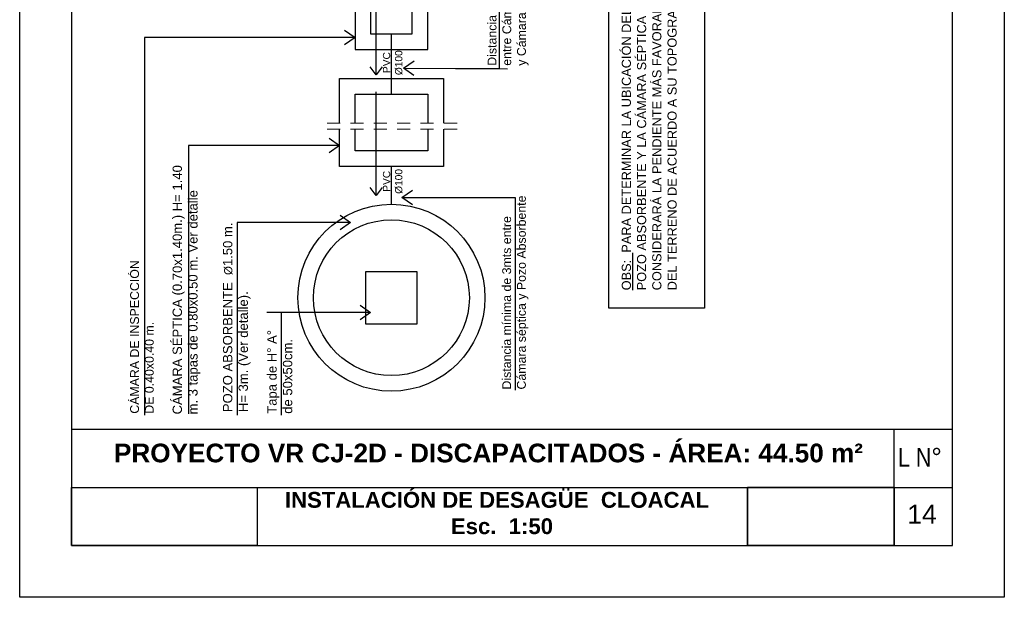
# Model space of a CAD drawing. Header units: millimetres. Extents: x 201 to 840, y 135 to 685.
# Tile 116 of 219: x 389.3 to 398.77, y 196.57 to 202.13. Entities that reach past the tile are written whole.
import ezdxf

# ---------------------------------------------------------------- set-up
doc = ezdxf.new("R2010")
doc.units = ezdxf.units.MM
doc.linetypes.add('HIDDEN2', pattern=[0.1875, 0.125, -0.0625])
doc.layers.add('001', color=1, linetype='Continuous', lineweight=5)
for name, color, linetype in [('01', 1, 'Continuous'), ('02', 2, 'Continuous'), ('03', 3, 'Continuous'), ('DESAGÜE CLOACAL', 4, 'Continuous'), ('LAMINA', 6, 'Continuous'), ('LLAMADAS', 1, 'Continuous'), ('MAMPOSTERIA', 5, 'Continuous'), ('TEXTO LAMINA', 2, 'Continuous'), ('texto sanitario', 3, 'Continuous'), ('TEXTOS VARIOS', 3, 'Continuous')]:
    doc.layers.add(name, color=color, linetype=linetype)
doc.styles.add('ARIAL', font='arial.ttf', dxfattribs={"height": 0.06})
doc.styles.add('ROMANS', font='romans.shx')
doc.styles.get("Standard").update_dxf_attribs({"font": 'arial.ttf'})
doc.dimstyles.new('05', dxfattribs={"dimscale": 0, "dimtxt": 0.09, "dimasz": 0.05, "dimexe": 0, "dimexo": 0, "dimgap": 0, "dimtad": 0, "dimzin": 0, "dimdsep": 46, "dimtxsty": 'Standard', "dimblk": 'OPEN90', "dimcen": 0.25, "dimclrd": 1, "dimclre": 1, "dimclrt": 3, "dimadec": 0, "dimazin": 0, "dimtfac": 1, "dimtofl": 0, "dimtmove": 2, "dimatfit": 3, "dimldrblk": 'BOXFILLED', "dimfxl": 1, "dimtolj": 1, "dimtzin": 0, "dimarcsym": 0})
picture_1 = doc.add_image_def('image1.jpg', size_in_pixel=(635, 198))
picture_2 = doc.add_image_def('image2.png', size_in_pixel=(322, 127))
picture_3 = doc.add_image_def('image3.jpg', size_in_pixel=(635, 198))
picture_4 = doc.add_image_def('image4.png', size_in_pixel=(322, 127))

# ---------------------------------------------------------------- blocks, each defined once
blk = doc.blocks.new('camara insp')
at = {"layer": '03', "linetype": 'Continuous', "ltscale": 0.8}
for points in [[(-0.35, -0.55), (0.35, -0.55), (0.35, 0.15), (-0.35, 0.15)], [(-0.2, -0.4), (0.2, -0.4), (0.2, 0), (-0.2, 0)]]:
    blk.add_lwpolyline(points, close=True, dxfattribs=at)

msp = doc.modelspace()

# ---------------------------------------------------------------- linework, layer by layer
msp.add_lwpolyline([(389.2955, 196.5714), (389.2955, 211.8189), (398.7721, 211.8189), (398.7721, 196.5714)], close=True)
at = {"layer": '001', "linetype": 'HIDDEN2'}
for p, q in [((393.5047, 201.1371), (392.2543, 201.1371)), ((393.5047, 201.0791), (392.2543, 201.0791))]:
    msp.add_line(p, q, dxfattribs=at)
at = {"layer": '01'}
msp.add_lwpolyline([(394.9653, 199.3559), (394.9653, 202.5521), (395.8859, 202.5521), (395.8859, 199.3559)], close=True, dxfattribs=at)
at = {"layer": '02'}
msp.add_lwpolyline([(393.1226, 199.2055), (393.1226, 199.7055), (392.6226, 199.7055), (392.6226, 199.2055)], close=True, dxfattribs=at)
at = {"layer": 'DESAGÜE CLOACAL', "ltscale": 0.01}
for p, q in [((392.8732, 201.4166), (392.8732, 201.9954)), ((392.8732, 200.3555), (392.8732, 200.7198))]:
    msp.add_line(p, q, dxfattribs=at)
at = {"layer": 'LAMINA', "color": 2}
for p, q in [((398.2721, 198.1855), (389.7955, 198.1855)), ((397.7132, 197.0714), (397.7132, 198.1855))]:
    msp.add_line(p, q, dxfattribs=at)
at = {"layer": 'LAMINA'}
msp.add_line((389.7955, 197.0714), (398.2721, 197.0714), dxfattribs=at)
msp.add_line((389.7955, 197.0714), (398.2721, 197.0714), dxfattribs=at)
msp.add_lwpolyline([(398.2721, 197.0714), (398.2721, 211.1189), (389.7955, 211.1189), (389.7955, 197.0714)], close=True, dxfattribs=at)
at = {"layer": 'LAMINA', "color": 1}
msp.add_lwpolyline([(389.7955, 197.6284), (398.2721, 197.6284)], dxfattribs=at)
at = {"layer": 'MAMPOSTERIA', "ltscale": 0.8}
for points in [[(392.3732, 201.1371), (392.3732, 201.5666), (393.3732, 201.5666), (393.3732, 201.1371)], [(392.5232, 201.1371), (392.5232, 201.4166), (393.2232, 201.4166), (393.2232, 201.1371)], [(393.3732, 201.0791), (393.3732, 200.7198), (392.3732, 200.7198), (392.3732, 201.0791)], [(393.2232, 201.0791), (393.2232, 200.8698), (392.5232, 200.8698), (392.5232, 201.0791)]]:
    msp.add_lwpolyline(points, dxfattribs=at)
for radius in [0.9, 0.75]:
    msp.add_circle((392.8732, 199.4555), radius, dxfattribs=at)
at = {"layer": 'TEXTO LAMINA'}
msp.add_lwpolyline([(396.3008, 197.0714), (397.7132, 197.0714), (397.7132, 197.6284), (396.3008, 197.6284)], close=True, dxfattribs=at)

# ---------------------------------------------------------------- block references
at = {"layer": 'MAMPOSTERIA', "linetype": 'Continuous', "ltscale": 0.8}
msp.add_blockref('camara insp', (392.8732, 202.3954), dxfattribs=at)

# ---------------------------------------------------------------- texts
at = {"layer": 'LLAMADAS', "color": 2, "ltscale": 0.01, "attachment_point": 1, "rotation": 90, "style": 'ROMANS'}
for s, insert, char_height, width in [('{\\fArial|b0|i0|c0|p34;Distancia mínima de 2mts \\Pentre Cámara de inspección\\Py Cámara séptica}', (393.7991, 201.6889), 0.085, 1.793829), ('{\\fArial|b0|i0|c0|p34;CÁMARA SÉPTICA (0.70x1.40m.) H= 1.40 m. 3 tapas de 0.80x0.50 m. Ver detalle}', (390.7672, 198.3319), 0.09, 2.504748), ('{\\fArial|b0|i0|c0|p34;Distancia mínima de 3mts entre Cámara séptica y Pozo Absorbente}', (393.9399, 198.5718), 0.085, 1.973469), ('{\\fArial|b0|i0|c0|p34;POZO ABSORBENTE  \\H0.875x;%%C\\H1.1429x;1.50 m.\\PH= 3m. (Ver detalle).}', (391.252, 198.354), 0.09, 1.851284), ('{\\fArial|b0|i0|c0|p34;CÁMARA DE INSPECCIÓN \\PDE 0.40x0.40 m.}', (390.3586, 198.3388), 0.085, 1.62641), ('{\\fArial|b0|i0|c0|p34;Tapa de H° A° \\Pde 50x50cm.}', (391.6786, 198.3384), 0.09, 1.62641)]:
    msp.add_mtext(s, dxfattribs=dict(at, insert=insert, char_height=char_height, width=width))
at = {"layer": 'TEXTO LAMINA', "color": 4, "style": 'ARIAL'}
msp.add_text('14', height=0.18244, dxfattribs=at).set_placement((397.838, 197.2799))
at = {"layer": 'TEXTO LAMINA', "attachment_point": 1, "style": 'ARIAL'}
for s, width, insert, char_height in [('{\\fArial|b1|i0|c0|p34;PROYECTO VR CJ-2D - DISCAPACITADOS - ÁREA: 44.50 m²}', 7.224199, (390.203, 198.0508), 0.18), ('{\\fTechnic|b0|i0|c2|p2;L N°}', 0.539921, (397.7493, 198.0095), 0.18), ('{\\fArial|b1|i0|c0|p34;  INSTALACIÓN DE DESAGÜE  CLOACAL\\P                             Esc.  1:50}', 7.224199, (391.73, 197.586), 0.15246)]:
    msp.add_mtext_dynamic_manual_height_columns(s, width=width, gutter_width=12.5, heights=[0], dxfattribs=dict(at, insert=insert, char_height=char_height))
at = {"layer": 'texto sanitario', "ltscale": 0.01, "char_height": 0.07, "width": 0.473368, "attachment_point": 1, "rotation": 90, "style": 'ARIAL'}
for insert in [(392.7914, 201.477), (392.7914, 200.3342)]:
    msp.add_mtext('\\pi0.14185;PVC\\P\\pi0.12139;Ø100', dxfattribs=dict(at, insert=insert))
at = {"layer": 'TEXTOS VARIOS', "color": 2, "insert": (395.0904, 199.5267), "char_height": 0.088, "width": 3.052924, "attachment_point": 1, "rotation": 90, "style": 'ARIAL'}
msp.add_mtext('{\\L\\C1;OBS:}  PARA DETERMINAR LA UBICACIÓN DEL POZO ABSORBENTE Y LA CÁMARA SÉPTICA SE CONSIDERARÁ LA PENDIENTE MÁS FAVORABLE DEL TERRENO DE ACUERDO A SU TOPOGRAFÍA.', dxfattribs=at)

# ---------------------------------------------------------------- pictures from other files: only their frames are drawn
at = {"layer": '03'}
image = msp.add_image(picture_3, insert=(389.7955, 197.0714), size_in_units=(1.7866, 0.5571), rotation=0, dxfattribs=at)
image.dxf.flags = 7
image = msp.add_image(picture_3, insert=(389.7955, 197.0714), size_in_units=(1.7866, 0.5571), rotation=0, dxfattribs=at)
image.dxf.flags = 7
image = msp.add_image(picture_4, insert=(396.3008, 197.0714), size_in_units=(1.4124, 0.5571), rotation=0, dxfattribs=at)
image.dxf.flags = 7
image = msp.add_image(picture_4, insert=(396.3008, 197.0714), size_in_units=(1.4124, 0.5571), rotation=0, dxfattribs=at)
image.dxf.flags = 7
at = {"layer": 'TEXTO LAMINA'}
image = msp.add_image(picture_1, insert=(389.7955, 197.0714), size_in_units=(1.7866, 0.5571), rotation=0, dxfattribs=at)
image.dxf.flags = 7
image = msp.add_image(picture_2, insert=(396.3008, 197.0714), size_in_units=(1.4124, 0.5571), rotation=0, dxfattribs=at)
image.dxf.flags = 7

# ---------------------------------------------------------------- leaders
at = {"layer": 'LLAMADAS'}
for points in [[(392.9907, 201.6657), (393.9145, 201.6607), (393.9146, 202.9903)], [(392.5232, 201.9618), (390.4978, 201.962), (390.4977, 198.3263)], [(392.3732, 200.9199), (390.9211, 200.9201), (390.921, 198.3369)], [(392.9748, 200.4216), (394.0651, 200.4216), (394.0651, 198.5647)], [(392.4785, 200.181), (391.3882, 200.181), (391.3882, 198.3241)], [(392.6732, 199.3143), (391.8114, 199.3143), (391.8114, 198.3234)]]:
    msp.add_leader(points, dimstyle='05', override={"dimscale": 1, "dimasz": 0.1, "dimldrblk": 'OPEN90'}, dxfattribs=at)
at = {"layer": 'texto sanitario', "ltscale": 0.01}
for points in [[(392.7263, 201.5998), (392.7263, 201.8031)], [(392.7263, 200.4381), (392.7263, 200.6414)]]:
    msp.add_leader(points, dimstyle='05', override={"dimscale": 1, "dimasz": 0.08, "dimldrblk": 'OPEN90'}, dxfattribs=at)

doc.saveas('drawing.dxf')
